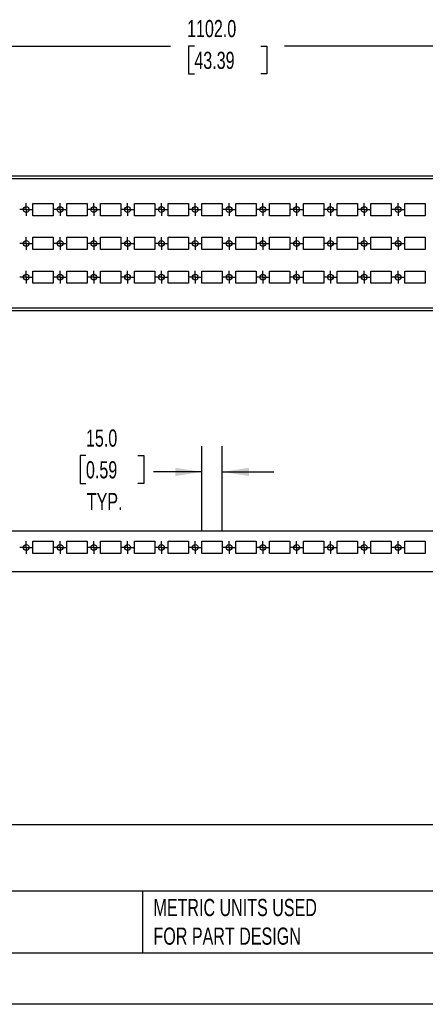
# Model space of a CAD drawing. Header units: millimetres. Extents: x 0 to 1676, y 0 to 1295.
# Tile 2 of 13: x 542 to 842, y 0 to 728. Entities that reach past the tile are written whole.
import ezdxf

# ---------------------------------------------------------------- set-up
doc = ezdxf.new("R2010")
doc.units = ezdxf.units.MM
doc.header["$LTSCALE"] = 6
doc.linetypes.add('CENTERX2', pattern=[20.32, 12.7, -2.54, 2.54, -2.54])
doc.layers.add('CENTER', color=40, linetype='CENTERX2')
doc.layers.add('DIMENSIONS', color=140, linetype='Continuous', lineweight=25)
doc.layers.add('TEXT', color=140, linetype='Continuous', lineweight=25)
doc.styles.add('SLDTEXTSTYLE0', font='TXT', dxfattribs={"width": 0.7})
doc.dimstyles.new('SLDDIMSTYLE0', dxfattribs={"dimtxt": 12.948047, "dimasz": 19.812, "dimexe": 0, "dimexo": 0.0625, "dimgap": 3.237012, "dimtad": 0, "dimtih": 1, "dimtoh": 1, "dimdec": 1, "dimrnd": 1e-09, "dimzin": 4, "dimdsep": 46, "dimtxsty": 'SLDTEXTSTYLE0', "dimsah": 1, "dimcen": 0.09, "dimadec": 0, "dimazin": 1, "dimtfac": 1, "dimtdec": 1, "dimtmove": 0, "dimatfit": 0, "dimfxl": 0, "dimfrac": 2, "dimtolj": 1, "dimtzin": 12, "dimarcsym": 0})
doc.dimstyles.new('SLDDIMSTYLE3', dxfattribs={"dimtxt": 12.948047, "dimasz": 19.812, "dimexe": 0, "dimexo": 0.0625, "dimgap": 3.237012, "dimtad": 0, "dimtih": 1, "dimtoh": 1, "dimdec": 1, "dimrnd": 1e-09, "dimzin": 4, "dimdsep": 46, "dimtxsty": 'SLDTEXTSTYLE0', "dimsah": 1, "dimcen": 0.09, "dimadec": 0, "dimazin": 1, "dimtfac": 1, "dimtdec": 1, "dimtofl": 0, "dimtmove": 0, "dimatfit": 3, "dimfxl": 0, "dimfrac": 2, "dimtolj": 1, "dimtzin": 12, "dimarcsym": 0})

# ---------------------------------------------------------------- blocks, each defined once
blk = doc.blocks.new('_D_5')
at = {"layer": 'DIMENSIONS'}
for p, q in [((677, 350.21), (677, 412.96)), ((692, 350.21), (692, 412.96)), ((591.18, 406.02), (586.83, 406.02)), ((586.83, 406.02), (586.83, 385.44)), ((629.66, 406.02), (634.01, 406.02)), ((634.01, 406.02), (634.01, 385.44)), ((677, 393.91), (641.25, 393.91)), ((692, 393.91), (730.1, 393.91)), ((586.83, 385.44), (591.18, 385.44)), ((634.01, 385.44), (629.66, 385.44))]:
    blk.add_line(p, q, dxfattribs=at)
for points in [[(677, 393.91), (657.19, 396.96), (657.19, 390.86)], [(692, 393.91), (711.81, 390.86), (711.81, 396.96)]]:
    blk.add_solid(points, dxfattribs=at)
at = {"layer": 'DIMENSIONS', "char_height": 12.7, "attachment_point": 1, "style": 'SLDTEXTSTYLE0'}
for s, insert in [('15.0', (591.18, 425.29)), ('0.59', (591.18, 401.82)), ('TYP.', (591.8, 378.34))]:
    blk.add_mtext(s, dxfattribs=dict(at, insert=insert))
blk = doc.blocks.new('SW_CENTERMARKSYMBOL_0')
at = {"layer": 'CENTER', "color": 0}
for p, q in [((-2.54, 0), (-4.665, 0)), ((0, 0), (-2.54, 0)), ((0, 2.54), (0, 4.665)), ((0, 0), (0, 2.54)), ((0, 0), (0, -2.54)), ((0, 0), (2.54, 0)), ((2.54, 0), (4.665, 0)), ((0, -2.54), (0, -4.665))]:
    blk.add_line(p, q, dxfattribs=at)
blk = doc.blocks.new('SW_CENTERMARKSYMBOL_1')
at = {"layer": 'CENTER', "color": 0}
for p, q in [((-2.54, 0), (-4.665, 0)), ((0, 0), (-2.54, 0)), ((0, 2.54), (0, 4.665)), ((0, 0), (0, 2.54)), ((0, 0), (0, -2.54)), ((0, 0), (2.54, 0)), ((2.54, 0), (4.665, 0)), ((0, -2.54), (0, -4.665))]:
    blk.add_line(p, q, dxfattribs=at)
blk = doc.blocks.new('SW_CENTERMARKSYMBOL_2')
at = {"layer": 'CENTER', "color": 0}
for p, q in [((-2.54, 0), (-4.665, 0)), ((0, 0), (-2.54, 0)), ((0, 2.54), (0, 4.665)), ((0, 0), (0, 2.54)), ((0, 0), (0, -2.54)), ((0, 0), (2.54, 0)), ((2.54, 0), (4.665, 0)), ((0, -2.54), (0, -4.665))]:
    blk.add_line(p, q, dxfattribs=at)
blk = doc.blocks.new('SW_CENTERMARKSYMBOL_3')
at = {"layer": 'CENTER', "color": 0}
for p, q in [((-2.54, 0), (-4.665, 0)), ((0, 0), (-2.54, 0)), ((0, 2.54), (0, 4.665)), ((0, 0), (0, 2.54)), ((0, 0), (0, -2.54)), ((0, 0), (2.54, 0)), ((2.54, 0), (4.665, 0)), ((0, -2.54), (0, -4.665))]:
    blk.add_line(p, q, dxfattribs=at)
blk = doc.blocks.new('SW_CENTERMARKSYMBOL_4')
at = {"layer": 'CENTER', "color": 0}
for p, q in [((-2.54, 0), (-4.665, 0)), ((0, 0), (-2.54, 0)), ((0, 2.54), (0, 4.665)), ((0, 0), (0, 2.54)), ((0, 0), (0, -2.54)), ((0, 0), (2.54, 0)), ((2.54, 0), (4.665, 0)), ((0, -2.54), (0, -4.665))]:
    blk.add_line(p, q, dxfattribs=at)
blk = doc.blocks.new('SW_CENTERMARKSYMBOL_22')
at = {"layer": 'CENTER', "color": 0}
for p, q in [((-2.54, 0), (-4.665, 0)), ((0, 0), (-2.54, 0)), ((0, 2.54), (0, 4.665)), ((0, 0), (0, 2.54)), ((0, 0), (0, -2.54)), ((0, 0), (2.54, 0)), ((2.54, 0), (4.665, 0)), ((0, -2.54), (0, -4.665))]:
    blk.add_line(p, q, dxfattribs=at)
blk = doc.blocks.new('SW_CENTERMARKSYMBOL_23')
at = {"layer": 'CENTER', "color": 0}
for p, q in [((-2.54, 0), (-4.665, 0)), ((0, 0), (-2.54, 0)), ((0, 2.54), (0, 4.665)), ((0, 0), (0, 2.54)), ((0, 0), (0, -2.54)), ((0, 0), (2.54, 0)), ((2.54, 0), (4.665, 0)), ((0, -2.54), (0, -4.665))]:
    blk.add_line(p, q, dxfattribs=at)
blk = doc.blocks.new('SW_CENTERMARKSYMBOL_24')
at = {"layer": 'CENTER', "color": 0}
for p, q in [((-2.54, 0), (-4.665, 0)), ((0, 0), (-2.54, 0)), ((0, 2.54), (0, 4.665)), ((0, 0), (0, 2.54)), ((0, 0), (0, -2.54)), ((0, 0), (2.54, 0)), ((2.54, 0), (4.665, 0)), ((0, -2.54), (0, -4.665))]:
    blk.add_line(p, q, dxfattribs=at)
blk = doc.blocks.new('SW_CENTERMARKSYMBOL_25')
at = {"layer": 'CENTER', "color": 0}
for p, q in [((-2.54, 0), (-4.665, 0)), ((0, 0), (-2.54, 0)), ((0, 2.54), (0, 4.665)), ((0, 0), (0, 2.54)), ((0, 0), (0, -2.54)), ((0, 0), (2.54, 0)), ((2.54, 0), (4.665, 0)), ((0, -2.54), (0, -4.665))]:
    blk.add_line(p, q, dxfattribs=at)
blk = doc.blocks.new('SW_CENTERMARKSYMBOL_26')
at = {"layer": 'CENTER', "color": 0}
for p, q in [((-2.54, 0), (-4.665, 0)), ((0, 0), (-2.54, 0)), ((0, 2.54), (0, 4.665)), ((0, 0), (0, 2.54)), ((0, 0), (0, -2.54)), ((0, 0), (2.54, 0)), ((2.54, 0), (4.665, 0)), ((0, -2.54), (0, -4.665))]:
    blk.add_line(p, q, dxfattribs=at)
blk = doc.blocks.new('SW_CENTERMARKSYMBOL_27')
at = {"layer": 'CENTER', "color": 0}
for p, q in [((-2.54, 0), (-4.665, 0)), ((0, 0), (-2.54, 0)), ((0, 2.54), (0, 4.665)), ((0, 0), (0, 2.54)), ((0, 0), (0, -2.54)), ((0, 0), (2.54, 0)), ((2.54, 0), (4.665, 0)), ((0, -2.54), (0, -4.665))]:
    blk.add_line(p, q, dxfattribs=at)
blk = doc.blocks.new('SW_CENTERMARKSYMBOL_28')
at = {"layer": 'CENTER', "color": 0}
for p, q in [((-2.54, 0), (-4.665, 0)), ((0, 0), (-2.54, 0)), ((0, 2.54), (0, 4.665)), ((0, 0), (0, 2.54)), ((0, 0), (0, -2.54)), ((0, 0), (2.54, 0)), ((2.54, 0), (4.665, 0)), ((0, -2.54), (0, -4.665))]:
    blk.add_line(p, q, dxfattribs=at)
blk = doc.blocks.new('_D_10')
at = {"layer": 'DIMENSIONS'}
for p, q in [((158.5, 620.62), (158.5, 728.05)), ((1260.5, 620.62), (1260.5, 728.05)), ((158.5, 709), (653.8, 709)), ((671.35, 709), (667, 709)), ((667, 709), (667, 688.42)), ((720.6, 709), (724.95, 709)), ((724.95, 709), (724.95, 688.42)), ((1260.5, 709), (738.14, 709)), ((667, 688.42), (671.35, 688.42)), ((724.95, 688.42), (720.6, 688.42))]:
    blk.add_line(p, q, dxfattribs=at)
for points in [[(158.5, 709), (178.31, 705.95), (178.31, 712.05)], [(1260.5, 709), (1240.69, 712.05), (1240.69, 705.95)]]:
    blk.add_solid(points, dxfattribs=at)
at = {"layer": 'DIMENSIONS', "char_height": 12.7, "attachment_point": 1, "style": 'SLDTEXTSTYLE0'}
for s, insert in [('1102.0', (665.96, 728.27)), ('43.39', (671.35, 704.79))]:
    blk.add_mtext(s, dxfattribs=dict(at, insert=insert))
blk = doc.blocks.new('SW_CENTERMARKSYMBOL_44')
at = {"layer": 'CENTER', "color": 0}
for p, q in [((-2.54, 0), (-4.665, 0)), ((0, 0), (-2.54, 0)), ((0, 2.54), (0, 4.665)), ((0, 0), (0, 2.54)), ((0, 0), (0, -2.54)), ((0, 0), (2.54, 0)), ((2.54, 0), (4.665, 0)), ((0, -2.54), (0, -4.665))]:
    blk.add_line(p, q, dxfattribs=at)
blk = doc.blocks.new('SW_CENTERMARKSYMBOL_45')
at = {"layer": 'CENTER', "color": 0}
for p, q in [((-2.54, 0), (-4.665, 0)), ((0, 0), (-2.54, 0)), ((0, 2.54), (0, 4.665)), ((0, 0), (0, 2.54)), ((0, 0), (0, -2.54)), ((0, 0), (2.54, 0)), ((2.54, 0), (4.665, 0)), ((0, -2.54), (0, -4.665))]:
    blk.add_line(p, q, dxfattribs=at)
blk = doc.blocks.new('SW_CENTERMARKSYMBOL_46')
at = {"layer": 'CENTER', "color": 0}
for p, q in [((-2.54, 0), (-4.665, 0)), ((0, 0), (-2.54, 0)), ((0, 2.54), (0, 4.665)), ((0, 0), (0, 2.54)), ((0, 0), (0, -2.54)), ((0, 0), (2.54, 0)), ((2.54, 0), (4.665, 0)), ((0, -2.54), (0, -4.665))]:
    blk.add_line(p, q, dxfattribs=at)
blk = doc.blocks.new('SW_CENTERMARKSYMBOL_47')
at = {"layer": 'CENTER', "color": 0}
for p, q in [((-2.54, 0), (-4.665, 0)), ((0, 0), (-2.54, 0)), ((0, 2.54), (0, 4.665)), ((0, 0), (0, 2.54)), ((0, 0), (0, -2.54)), ((0, 0), (2.54, 0)), ((2.54, 0), (4.665, 0)), ((0, -2.54), (0, -4.665))]:
    blk.add_line(p, q, dxfattribs=at)
blk = doc.blocks.new('SW_CENTERMARKSYMBOL_48')
at = {"layer": 'CENTER', "color": 0}
for p, q in [((-2.54, 0), (-4.665, 0)), ((0, 0), (-2.54, 0)), ((0, 2.54), (0, 4.665)), ((0, 0), (0, 2.54)), ((0, 0), (0, -2.54)), ((0, 0), (2.54, 0)), ((2.54, 0), (4.665, 0)), ((0, -2.54), (0, -4.665))]:
    blk.add_line(p, q, dxfattribs=at)
blk = doc.blocks.new('SW_CENTERMARKSYMBOL_49')
at = {"layer": 'CENTER', "color": 0}
for p, q in [((-2.54, 0), (-4.665, 0)), ((0, 0), (-2.54, 0)), ((0, 2.54), (0, 4.665)), ((0, 0), (0, 2.54)), ((0, 0), (0, -2.54)), ((0, 0), (2.54, 0)), ((2.54, 0), (4.665, 0)), ((0, -2.54), (0, -4.665))]:
    blk.add_line(p, q, dxfattribs=at)
blk = doc.blocks.new('SW_CENTERMARKSYMBOL_50')
at = {"layer": 'CENTER', "color": 0}
for p, q in [((-2.54, 0), (-4.665, 0)), ((0, 0), (-2.54, 0)), ((0, 2.54), (0, 4.665)), ((0, 0), (0, 2.54)), ((0, 0), (0, -2.54)), ((0, 0), (2.54, 0)), ((2.54, 0), (4.665, 0)), ((0, -2.54), (0, -4.665))]:
    blk.add_line(p, q, dxfattribs=at)
blk = doc.blocks.new('SW_CENTERMARKSYMBOL_51')
at = {"layer": 'CENTER', "color": 0}
for p, q in [((-2.54, 0), (-4.665, 0)), ((0, 0), (-2.54, 0)), ((0, 2.54), (0, 4.665)), ((0, 0), (0, 2.54)), ((0, 0), (0, -2.54)), ((0, 0), (2.54, 0)), ((2.54, 0), (4.665, 0)), ((0, -2.54), (0, -4.665))]:
    blk.add_line(p, q, dxfattribs=at)
blk = doc.blocks.new('SW_CENTERMARKSYMBOL_52')
at = {"layer": 'CENTER', "color": 0}
for p, q in [((-2.54, 0), (-4.665, 0)), ((0, 0), (-2.54, 0)), ((0, 2.54), (0, 4.665)), ((0, 0), (0, 2.54)), ((0, 0), (0, -2.54)), ((0, 0), (2.54, 0)), ((2.54, 0), (4.665, 0)), ((0, -2.54), (0, -4.665))]:
    blk.add_line(p, q, dxfattribs=at)
blk = doc.blocks.new('SW_CENTERMARKSYMBOL_53')
at = {"layer": 'CENTER', "color": 0}
for p, q in [((-2.54, 0), (-4.665, 0)), ((0, 0), (-2.54, 0)), ((0, 2.54), (0, 4.665)), ((0, 0), (0, 2.54)), ((0, 0), (0, -2.54)), ((0, 0), (2.54, 0)), ((2.54, 0), (4.665, 0)), ((0, -2.54), (0, -4.665))]:
    blk.add_line(p, q, dxfattribs=at)
blk = doc.blocks.new('SW_CENTERMARKSYMBOL_54')
at = {"layer": 'CENTER', "color": 0}
for p, q in [((-2.54, 0), (-4.665, 0)), ((0, 0), (-2.54, 0)), ((0, 2.54), (0, 4.665)), ((0, 0), (0, 2.54)), ((0, 0), (0, -2.54)), ((0, 0), (2.54, 0)), ((2.54, 0), (4.665, 0)), ((0, -2.54), (0, -4.665))]:
    blk.add_line(p, q, dxfattribs=at)
blk = doc.blocks.new('SW_CENTERMARKSYMBOL_55')
at = {"layer": 'CENTER', "color": 0}
for p, q in [((-2.54, 0), (-4.665, 0)), ((0, 0), (-2.54, 0)), ((0, 2.54), (0, 4.665)), ((0, 0), (0, 2.54)), ((0, 0), (0, -2.54)), ((0, 0), (2.54, 0)), ((2.54, 0), (4.665, 0)), ((0, -2.54), (0, -4.665))]:
    blk.add_line(p, q, dxfattribs=at)
blk = doc.blocks.new('SW_CENTERMARKSYMBOL_56')
at = {"layer": 'CENTER', "color": 0}
for p, q in [((-2.54, 0), (-4.665, 0)), ((0, 0), (-2.54, 0)), ((0, 2.54), (0, 4.665)), ((0, 0), (0, 2.54)), ((0, 0), (0, -2.54)), ((0, 0), (2.54, 0)), ((2.54, 0), (4.665, 0)), ((0, -2.54), (0, -4.665))]:
    blk.add_line(p, q, dxfattribs=at)
blk = doc.blocks.new('SW_CENTERMARKSYMBOL_57')
at = {"layer": 'CENTER', "color": 0}
for p, q in [((-2.54, 0), (-4.665, 0)), ((0, 0), (-2.54, 0)), ((0, 2.54), (0, 4.665)), ((0, 0), (0, 2.54)), ((0, 0), (0, -2.54)), ((0, 0), (2.54, 0)), ((2.54, 0), (4.665, 0)), ((0, -2.54), (0, -4.665))]:
    blk.add_line(p, q, dxfattribs=at)
blk = doc.blocks.new('SW_CENTERMARKSYMBOL_58')
at = {"layer": 'CENTER', "color": 0}
for p, q in [((-2.54, 0), (-4.665, 0)), ((0, 0), (-2.54, 0)), ((0, 2.54), (0, 4.665)), ((0, 0), (0, 2.54)), ((0, 0), (0, -2.54)), ((0, 0), (2.54, 0)), ((2.54, 0), (4.665, 0)), ((0, -2.54), (0, -4.665))]:
    blk.add_line(p, q, dxfattribs=at)
blk = doc.blocks.new('SW_CENTERMARKSYMBOL_59')
at = {"layer": 'CENTER', "color": 0}
for p, q in [((-2.54, 0), (-4.665, 0)), ((0, 0), (-2.54, 0)), ((0, 2.54), (0, 4.665)), ((0, 0), (0, 2.54)), ((0, 0), (0, -2.54)), ((0, 0), (2.54, 0)), ((2.54, 0), (4.665, 0)), ((0, -2.54), (0, -4.665))]:
    blk.add_line(p, q, dxfattribs=at)
blk = doc.blocks.new('SW_CENTERMARKSYMBOL_60')
at = {"layer": 'CENTER', "color": 0}
for p, q in [((-2.54, 0), (-4.665, 0)), ((0, 0), (-2.54, 0)), ((0, 2.54), (0, 4.665)), ((0, 0), (0, 2.54)), ((0, 0), (0, -2.54)), ((0, 0), (2.54, 0)), ((2.54, 0), (4.665, 0)), ((0, -2.54), (0, -4.665))]:
    blk.add_line(p, q, dxfattribs=at)
blk = doc.blocks.new('SW_CENTERMARKSYMBOL_61')
at = {"layer": 'CENTER', "color": 0}
for p, q in [((-2.54, 0), (-4.665, 0)), ((0, 0), (-2.54, 0)), ((0, 2.54), (0, 4.665)), ((0, 0), (0, 2.54)), ((0, 0), (0, -2.54)), ((0, 0), (2.54, 0)), ((2.54, 0), (4.665, 0)), ((0, -2.54), (0, -4.665))]:
    blk.add_line(p, q, dxfattribs=at)
blk = doc.blocks.new('SW_CENTERMARKSYMBOL_113')
at = {"layer": 'CENTER', "color": 0}
for p, q in [((-2.54, 0), (-4.665, 0)), ((0, 0), (-2.54, 0)), ((0, 2.54), (0, 4.665)), ((0, 0), (0, 2.54)), ((0, 0), (0, -2.54)), ((0, 0), (2.54, 0)), ((2.54, 0), (4.665, 0)), ((0, -2.54), (0, -4.665))]:
    blk.add_line(p, q, dxfattribs=at)
blk = doc.blocks.new('SW_CENTERMARKSYMBOL_114')
at = {"layer": 'CENTER', "color": 0}
for p, q in [((-2.54, 0), (-4.665, 0)), ((0, 0), (-2.54, 0)), ((0, 2.54), (0, 4.665)), ((0, 0), (0, 2.54)), ((0, 0), (0, -2.54)), ((0, 0), (2.54, 0)), ((2.54, 0), (4.665, 0)), ((0, -2.54), (0, -4.665))]:
    blk.add_line(p, q, dxfattribs=at)
blk = doc.blocks.new('SW_CENTERMARKSYMBOL_115')
at = {"layer": 'CENTER', "color": 0}
for p, q in [((-2.54, 0), (-4.665, 0)), ((0, 0), (-2.54, 0)), ((0, 2.54), (0, 4.665)), ((0, 0), (0, 2.54)), ((0, 0), (0, -2.54)), ((0, 0), (2.54, 0)), ((2.54, 0), (4.665, 0)), ((0, -2.54), (0, -4.665))]:
    blk.add_line(p, q, dxfattribs=at)
blk = doc.blocks.new('SW_CENTERMARKSYMBOL_116')
at = {"layer": 'CENTER', "color": 0}
for p, q in [((-2.54, 0), (-4.665, 0)), ((0, 0), (-2.54, 0)), ((0, 2.54), (0, 4.665)), ((0, 0), (0, 2.54)), ((0, 0), (0, -2.54)), ((0, 0), (2.54, 0)), ((2.54, 0), (4.665, 0)), ((0, -2.54), (0, -4.665))]:
    blk.add_line(p, q, dxfattribs=at)
blk = doc.blocks.new('SW_CENTERMARKSYMBOL_117')
at = {"layer": 'CENTER', "color": 0}
for p, q in [((-2.54, 0), (-4.665, 0)), ((0, 0), (-2.54, 0)), ((0, 2.54), (0, 4.665)), ((0, 0), (0, 2.54)), ((0, 0), (0, -2.54)), ((0, 0), (2.54, 0)), ((2.54, 0), (4.665, 0)), ((0, -2.54), (0, -4.665))]:
    blk.add_line(p, q, dxfattribs=at)
blk = doc.blocks.new('SW_CENTERMARKSYMBOL_118')
at = {"layer": 'CENTER', "color": 0}
for p, q in [((-2.54, 0), (-4.665, 0)), ((0, 0), (-2.54, 0)), ((0, 2.54), (0, 4.665)), ((0, 0), (0, 2.54)), ((0, 0), (0, -2.54)), ((0, 0), (2.54, 0)), ((2.54, 0), (4.665, 0)), ((0, -2.54), (0, -4.665))]:
    blk.add_line(p, q, dxfattribs=at)
blk = doc.blocks.new('SW_CENTERMARKSYMBOL_119')
at = {"layer": 'CENTER', "color": 0}
for p, q in [((-2.54, 0), (-4.665, 0)), ((0, 0), (-2.54, 0)), ((0, 2.54), (0, 4.665)), ((0, 0), (0, 2.54)), ((0, 0), (0, -2.54)), ((0, 0), (2.54, 0)), ((2.54, 0), (4.665, 0)), ((0, -2.54), (0, -4.665))]:
    blk.add_line(p, q, dxfattribs=at)
blk = doc.blocks.new('SW_CENTERMARKSYMBOL_120')
at = {"layer": 'CENTER', "color": 0}
for p, q in [((-2.54, 0), (-4.665, 0)), ((0, 0), (-2.54, 0)), ((0, 2.54), (0, 4.665)), ((0, 0), (0, 2.54)), ((0, 0), (0, -2.54)), ((0, 0), (2.54, 0)), ((2.54, 0), (4.665, 0)), ((0, -2.54), (0, -4.665))]:
    blk.add_line(p, q, dxfattribs=at)
blk = doc.blocks.new('SW_CENTERMARKSYMBOL_121')
at = {"layer": 'CENTER', "color": 0}
for p, q in [((-2.54, 0), (-4.665, 0)), ((0, 0), (-2.54, 0)), ((0, 2.54), (0, 4.665)), ((0, 0), (0, 2.54)), ((0, 0), (0, -2.54)), ((0, 0), (2.54, 0)), ((2.54, 0), (4.665, 0)), ((0, -2.54), (0, -4.665))]:
    blk.add_line(p, q, dxfattribs=at)
blk = doc.blocks.new('SW_CENTERMARKSYMBOL_122')
at = {"layer": 'CENTER', "color": 0}
for p, q in [((-2.54, 0), (-4.665, 0)), ((0, 0), (-2.54, 0)), ((0, 2.54), (0, 4.665)), ((0, 0), (0, 2.54)), ((0, 0), (0, -2.54)), ((0, 0), (2.54, 0)), ((2.54, 0), (4.665, 0)), ((0, -2.54), (0, -4.665))]:
    blk.add_line(p, q, dxfattribs=at)
blk = doc.blocks.new('SW_CENTERMARKSYMBOL_123')
at = {"layer": 'CENTER', "color": 0}
for p, q in [((-2.54, 0), (-4.665, 0)), ((0, 0), (-2.54, 0)), ((0, 2.54), (0, 4.665)), ((0, 0), (0, 2.54)), ((0, 0), (0, -2.54)), ((0, 0), (2.54, 0)), ((2.54, 0), (4.665, 0)), ((0, -2.54), (0, -4.665))]:
    blk.add_line(p, q, dxfattribs=at)
blk = doc.blocks.new('SW_CENTERMARKSYMBOL_124')
at = {"layer": 'CENTER', "color": 0}
for p, q in [((-2.54, 0), (-4.665, 0)), ((0, 0), (-2.54, 0)), ((0, 2.54), (0, 4.665)), ((0, 0), (0, 2.54)), ((0, 0), (0, -2.54)), ((0, 0), (2.54, 0)), ((2.54, 0), (4.665, 0)), ((0, -2.54), (0, -4.665))]:
    blk.add_line(p, q, dxfattribs=at)
blk = doc.blocks.new('SW_CENTERMARKSYMBOL_125')
at = {"layer": 'CENTER', "color": 0}
for p, q in [((-2.54, 0), (-4.665, 0)), ((0, 0), (-2.54, 0)), ((0, 2.54), (0, 4.665)), ((0, 0), (0, 2.54)), ((0, 0), (0, -2.54)), ((0, 0), (2.54, 0)), ((2.54, 0), (4.665, 0)), ((0, -2.54), (0, -4.665))]:
    blk.add_line(p, q, dxfattribs=at)
blk = doc.blocks.new('SW_CENTERMARKSYMBOL_126')
at = {"layer": 'CENTER', "color": 0}
for p, q in [((-2.54, 0), (-4.665, 0)), ((0, 0), (-2.54, 0)), ((0, 2.54), (0, 4.665)), ((0, 0), (0, 2.54)), ((0, 0), (0, -2.54)), ((0, 0), (2.54, 0)), ((2.54, 0), (4.665, 0)), ((0, -2.54), (0, -4.665))]:
    blk.add_line(p, q, dxfattribs=at)
blk = doc.blocks.new('SW_CENTERMARKSYMBOL_127')
at = {"layer": 'CENTER', "color": 0}
for p, q in [((-2.54, 0), (-4.665, 0)), ((0, 0), (-2.54, 0)), ((0, 2.54), (0, 4.665)), ((0, 0), (0, 2.54)), ((0, 0), (0, -2.54)), ((0, 0), (2.54, 0)), ((2.54, 0), (4.665, 0)), ((0, -2.54), (0, -4.665))]:
    blk.add_line(p, q, dxfattribs=at)
blk = doc.blocks.new('SW_CENTERMARKSYMBOL_128')
at = {"layer": 'CENTER', "color": 0}
for p, q in [((-2.54, 0), (-4.665, 0)), ((0, 0), (-2.54, 0)), ((0, 2.54), (0, 4.665)), ((0, 0), (0, 2.54)), ((0, 0), (0, -2.54)), ((0, 0), (2.54, 0)), ((2.54, 0), (4.665, 0)), ((0, -2.54), (0, -4.665))]:
    blk.add_line(p, q, dxfattribs=at)
blk = doc.blocks.new('SW_CENTERMARKSYMBOL_129')
at = {"layer": 'CENTER', "color": 0}
for p, q in [((-2.54, 0), (-4.665, 0)), ((0, 0), (-2.54, 0)), ((0, 2.54), (0, 4.665)), ((0, 0), (0, 2.54)), ((0, 0), (0, -2.54)), ((0, 0), (2.54, 0)), ((2.54, 0), (4.665, 0)), ((0, -2.54), (0, -4.665))]:
    blk.add_line(p, q, dxfattribs=at)
blk = doc.blocks.new('SW_CENTERMARKSYMBOL_130')
at = {"layer": 'CENTER', "color": 0}
for p, q in [((-2.54, 0), (-4.665, 0)), ((0, 0), (-2.54, 0)), ((0, 2.54), (0, 4.665)), ((0, 0), (0, 2.54)), ((0, 0), (0, -2.54)), ((0, 0), (2.54, 0)), ((2.54, 0), (4.665, 0)), ((0, -2.54), (0, -4.665))]:
    blk.add_line(p, q, dxfattribs=at)

msp = doc.modelspace()

# ---------------------------------------------------------------- linework, layer by layer
for p, q in [((158.5, 613), (1260.5, 613)), ((160.5, 611), (1258.5, 611)), ((552, 592.5), (567, 592.5)), ((552, 583.5), (552, 592.5)), ((567, 592.5), (567, 583.5)), ((577, 592.5), (592, 592.5)), ((577, 583.5), (577, 592.5)), ((592, 592.5), (592, 583.5)), ((602, 592.5), (617, 592.5)), ((602, 583.5), (602, 592.5)), ((617, 592.5), (617, 583.5)), ((627, 592.5), (642, 592.5)), ((627, 583.5), (627, 592.5)), ((642, 592.5), (642, 583.5)), ((652, 592.5), (667, 592.5)), ((652, 583.5), (652, 592.5)), ((667, 592.5), (667, 583.5)), ((677, 592.5), (692, 592.5)), ((677, 583.5), (677, 592.5)), ((692, 592.5), (692, 583.5)), ((702, 592.5), (717, 592.5)), ((702, 583.5), (702, 592.5)), ((717, 592.5), (717, 583.5)), ((727, 592.5), (742, 592.5)), ((727, 583.5), (727, 592.5)), ((742, 592.5), (742, 583.5)), ((752, 592.5), (767, 592.5)), ((752, 583.5), (752, 592.5)), ((767, 592.5), (767, 583.5)), ((777, 592.5), (792, 592.5)), ((777, 583.5), (777, 592.5)), ((792, 592.5), (792, 583.5)), ((802, 592.5), (817, 592.5)), ((802, 583.5), (802, 592.5)), ((817, 592.5), (817, 583.5)), ((827, 592.5), (842, 592.5)), ((827, 583.5), (827, 592.5)), ((842, 592.5), (842, 583.5)), ((567, 583.5), (552, 583.5)), ((592, 583.5), (577, 583.5)), ((617, 583.5), (602, 583.5)), ((642, 583.5), (627, 583.5)), ((667, 583.5), (652, 583.5)), ((692, 583.5), (677, 583.5)), ((717, 583.5), (702, 583.5)), ((742, 583.5), (727, 583.5)), ((767, 583.5), (752, 583.5)), ((792, 583.5), (777, 583.5)), ((817, 583.5), (802, 583.5)), ((842, 583.5), (827, 583.5)), ((552, 567.5), (567, 567.5)), ((552, 558.5), (552, 567.5)), ((567, 567.5), (567, 558.5)), ((577, 567.5), (592, 567.5)), ((577, 558.5), (577, 567.5)), ((592, 567.5), (592, 558.5)), ((602, 567.5), (617, 567.5)), ((602, 558.5), (602, 567.5)), ((617, 567.5), (617, 558.5)), ((627, 567.5), (642, 567.5)), ((627, 558.5), (627, 567.5)), ((642, 567.5), (642, 558.5)), ((652, 567.5), (667, 567.5)), ((652, 558.5), (652, 567.5)), ((667, 567.5), (667, 558.5)), ((677, 567.5), (692, 567.5)), ((677, 558.5), (677, 567.5)), ((692, 567.5), (692, 558.5)), ((702, 567.5), (717, 567.5)), ((702, 558.5), (702, 567.5)), ((717, 567.5), (717, 558.5)), ((727, 567.5), (742, 567.5)), ((727, 558.5), (727, 567.5)), ((742, 567.5), (742, 558.5)), ((752, 567.5), (767, 567.5)), ((752, 558.5), (752, 567.5)), ((767, 567.5), (767, 558.5)), ((777, 567.5), (792, 567.5)), ((777, 558.5), (777, 567.5)), ((792, 567.5), (792, 558.5)), ((802, 567.5), (817, 567.5)), ((802, 558.5), (802, 567.5)), ((817, 567.5), (817, 558.5)), ((827, 567.5), (842, 567.5)), ((827, 558.5), (827, 567.5)), ((842, 567.5), (842, 558.5)), ((567, 558.5), (552, 558.5)), ((592, 558.5), (577, 558.5)), ((617, 558.5), (602, 558.5)), ((642, 558.5), (627, 558.5)), ((667, 558.5), (652, 558.5)), ((692, 558.5), (677, 558.5)), ((717, 558.5), (702, 558.5)), ((742, 558.5), (727, 558.5)), ((767, 558.5), (752, 558.5)), ((792, 558.5), (777, 558.5)), ((817, 558.5), (802, 558.5)), ((842, 558.5), (827, 558.5)), ((552, 542.5), (567, 542.5)), ((552, 533.5), (552, 542.5)), ((567, 542.5), (567, 533.5)), ((577, 542.5), (592, 542.5)), ((577, 533.5), (577, 542.5)), ((592, 542.5), (592, 533.5)), ((602, 542.5), (617, 542.5)), ((602, 533.5), (602, 542.5)), ((617, 542.5), (617, 533.5)), ((627, 542.5), (642, 542.5)), ((627, 533.5), (627, 542.5)), ((642, 542.5), (642, 533.5)), ((652, 542.5), (667, 542.5)), ((652, 533.5), (652, 542.5)), ((667, 542.5), (667, 533.5)), ((677, 542.5), (692, 542.5)), ((677, 533.5), (677, 542.5)), ((692, 542.5), (692, 533.5)), ((702, 542.5), (717, 542.5)), ((702, 533.5), (702, 542.5)), ((717, 542.5), (717, 533.5)), ((727, 542.5), (742, 542.5)), ((727, 533.5), (727, 542.5)), ((742, 542.5), (742, 533.5)), ((752, 542.5), (767, 542.5)), ((752, 533.5), (752, 542.5)), ((767, 542.5), (767, 533.5)), ((777, 542.5), (792, 542.5)), ((777, 533.5), (777, 542.5)), ((792, 542.5), (792, 533.5)), ((802, 542.5), (817, 542.5)), ((802, 533.5), (802, 542.5)), ((817, 542.5), (817, 533.5)), ((827, 542.5), (842, 542.5)), ((827, 533.5), (827, 542.5)), ((842, 542.5), (842, 533.5)), ((567, 533.5), (552, 533.5)), ((592, 533.5), (577, 533.5)), ((617, 533.5), (602, 533.5)), ((642, 533.5), (627, 533.5)), ((667, 533.5), (652, 533.5)), ((692, 533.5), (677, 533.5)), ((717, 533.5), (702, 533.5)), ((742, 533.5), (727, 533.5)), ((767, 533.5), (752, 533.5)), ((792, 533.5), (777, 533.5)), ((817, 533.5), (802, 533.5)), ((842, 533.5), (827, 533.5)), ((1260.5, 513), (158.5, 513)), ((1258.5, 515), (160.5, 515)), ((1260.5, 350.09), (158.5, 350.09)), ((552, 333.59), (552, 342.59)), ((552, 342.59), (567, 342.59)), ((567, 342.59), (567, 333.59)), ((577, 333.59), (577, 342.59)), ((577, 342.59), (592, 342.59)), ((592, 342.59), (592, 333.59)), ((602, 333.59), (602, 342.59)), ((602, 342.59), (617, 342.59)), ((617, 342.59), (617, 333.59)), ((627, 333.59), (627, 342.59)), ((627, 342.59), (642, 342.59)), ((642, 342.59), (642, 333.59)), ((652, 333.59), (652, 342.59)), ((652, 342.59), (667, 342.59)), ((667, 342.59), (667, 333.59)), ((677, 333.59), (677, 342.59)), ((677, 342.59), (692, 342.59)), ((692, 342.59), (692, 333.59)), ((702, 342.59), (717, 342.59)), ((702, 333.59), (702, 342.59)), ((717, 342.59), (717, 333.59)), ((727, 342.59), (742, 342.59)), ((727, 333.59), (727, 342.59)), ((742, 342.59), (742, 333.59)), ((752, 342.59), (767, 342.59)), ((752, 333.59), (752, 342.59)), ((767, 342.59), (767, 333.59)), ((777, 342.59), (792, 342.59)), ((777, 333.59), (777, 342.59)), ((792, 342.59), (792, 333.59)), ((802, 342.59), (817, 342.59)), ((802, 333.59), (802, 342.59)), ((817, 342.59), (817, 333.59)), ((827, 342.59), (842, 342.59)), ((827, 333.59), (827, 342.59)), ((842, 342.59), (842, 333.59)), ((567, 333.59), (552, 333.59)), ((592, 333.59), (577, 333.59)), ((617, 333.59), (602, 333.59)), ((642, 333.59), (627, 333.59)), ((667, 333.59), (652, 333.59)), ((692, 333.59), (677, 333.59)), ((717, 333.59), (702, 333.59)), ((742, 333.59), (727, 333.59)), ((767, 333.59), (752, 333.59)), ((792, 333.59), (777, 333.59)), ((817, 333.59), (802, 333.59)), ((842, 333.59), (827, 333.59)), ((1260.5, 320.09), (158.5, 320.09))]:
    msp.add_line(p, q)
at = {"color": 7, "linetype": 'Continuous'}
msp.add_line((1676.41, 0.02), (0.01, 0.02), dxfattribs=at)
for centre in [(547, 588), (572, 588), (597, 588), (622, 588), (647, 588), (672, 588), (697, 588), (722, 588), (747, 588), (772, 588), (797, 588), (822, 588), (547, 563), (572, 563), (597, 563), (622, 563), (647, 563), (672, 563), (697, 563), (722, 563), (747, 563), (772, 563), (797, 563), (822, 563), (547, 538), (572, 538), (597, 538), (622, 538), (647, 538), (672, 538), (697, 538), (722, 538), (747, 538), (772, 538), (797, 538), (822, 538), (547, 338.09), (572, 338.09), (597, 338.09), (622, 338.09), (647, 338.09), (672, 338.09), (697, 338.09), (722, 338.09), (747, 338.09), (772, 338.09), (797, 338.09), (822, 338.09)]:
    msp.add_circle(centre, 2.12)
at = {"layer": 'TEXT'}
for p, q in [((1638.3, 132.76), (38.1, 132.76)), ((1638.3, 83.82), (38.1, 83.82)), ((632.91, 83.82), (632.91, 38.1)), ((38.1, 38.1), (1638.3, 38.1))]:
    msp.add_line(p, q, dxfattribs=at)

# ---------------------------------------------------------------- block references
at = {"layer": 'CENTER'}
for name, p in [('SW_CENTERMARKSYMBOL_130', (547, 588)), ('SW_CENTERMARKSYMBOL_127', (572, 588)), ('SW_CENTERMARKSYMBOL_124', (597, 588)), ('SW_CENTERMARKSYMBOL_121', (622, 588)), ('SW_CENTERMARKSYMBOL_118', (647, 588)), ('SW_CENTERMARKSYMBOL_115', (672, 588)), ('SW_CENTERMARKSYMBOL_49', (697, 588)), ('SW_CENTERMARKSYMBOL_46', (722, 588)), ('SW_CENTERMARKSYMBOL_52', (747, 588)), ('SW_CENTERMARKSYMBOL_55', (772, 588)), ('SW_CENTERMARKSYMBOL_58', (797, 588)), ('SW_CENTERMARKSYMBOL_61', (822, 588)), ('SW_CENTERMARKSYMBOL_128', (547, 563)), ('SW_CENTERMARKSYMBOL_125', (572, 563)), ('SW_CENTERMARKSYMBOL_122', (597, 563)), ('SW_CENTERMARKSYMBOL_119', (622, 563)), ('SW_CENTERMARKSYMBOL_116', (647, 563)), ('SW_CENTERMARKSYMBOL_113', (672, 563)), ('SW_CENTERMARKSYMBOL_47', (697, 563)), ('SW_CENTERMARKSYMBOL_44', (722, 563)), ('SW_CENTERMARKSYMBOL_50', (747, 563)), ('SW_CENTERMARKSYMBOL_53', (772, 563)), ('SW_CENTERMARKSYMBOL_56', (797, 563)), ('SW_CENTERMARKSYMBOL_59', (822, 563)), ('SW_CENTERMARKSYMBOL_129', (547, 538)), ('SW_CENTERMARKSYMBOL_126', (572, 538)), ('SW_CENTERMARKSYMBOL_123', (597, 538)), ('SW_CENTERMARKSYMBOL_120', (622, 538)), ('SW_CENTERMARKSYMBOL_117', (647, 538)), ('SW_CENTERMARKSYMBOL_114', (672, 538)), ('SW_CENTERMARKSYMBOL_48', (697, 538)), ('SW_CENTERMARKSYMBOL_45', (722, 538)), ('SW_CENTERMARKSYMBOL_51', (747, 538)), ('SW_CENTERMARKSYMBOL_54', (772, 538)), ('SW_CENTERMARKSYMBOL_57', (797, 538)), ('SW_CENTERMARKSYMBOL_60', (822, 538)), ('SW_CENTERMARKSYMBOL_28', (547, 338.09)), ('SW_CENTERMARKSYMBOL_27', (572, 338.09)), ('SW_CENTERMARKSYMBOL_26', (597, 338.09)), ('SW_CENTERMARKSYMBOL_25', (622, 338.09)), ('SW_CENTERMARKSYMBOL_24', (647, 338.09)), ('SW_CENTERMARKSYMBOL_23', (672, 338.09)), ('SW_CENTERMARKSYMBOL_22', (697, 338.09)), ('SW_CENTERMARKSYMBOL_0', (722, 338.09)), ('SW_CENTERMARKSYMBOL_1', (747, 338.09)), ('SW_CENTERMARKSYMBOL_2', (772, 338.09)), ('SW_CENTERMARKSYMBOL_3', (797, 338.09)), ('SW_CENTERMARKSYMBOL_4', (822, 338.09))]:
    msp.add_blockref(name, p, dxfattribs=at)

# ---------------------------------------------------------------- texts
at = {"layer": 'TEXT', "attachment_point": 1, "style": 'SLDTEXTSTYLE0'}
for s, insert, char_height in [('SAGINAW QUADRITALIA 2200MM ENCLOSURES', (47.79, 120.14), 22.225), ("PART DIMENSIONS MAY DIFFER SLIGHTLY ^JDUE TO MANUFACTURER'S VARIANCES", (263.48, 77.98), 12.7), ('METRIC UNITS USED ^JFOR PART DESIGN', (641.12, 77.98), 12.7)]:
    msp.add_mtext(s, dxfattribs=dict(at, insert=insert, char_height=char_height))

# ---------------------------------------------------------------- dimensions: what is measured, and where the dimension line sits
at = {"layer": 'DIMENSIONS'}
dim = msp.add_linear_dim(base=(1260.5, 709), p1=(158.5, 613), p2=(1260.5, 613), dimstyle='SLDDIMSTYLE3', dxfattribs=at)
dim.commit()
dim.dimension.update_dxf_attribs({"geometry": '_D_10', "text_midpoint": (695.97, 709), "dimtype": 160})
dim = msp.add_linear_dim(base=(692, 393.91), p1=(677, 342.59), p2=(692, 342.59), angle=0, text='<>\\PTYP.', dimstyle='SLDDIMSTYLE0', dxfattribs=at)
dim.commit()
dim.dimension.update_dxf_attribs({"geometry": '_D_5', "text_midpoint": (610.42, 393.91), "dimtype": 160})

doc.saveas('drawing.dxf')
